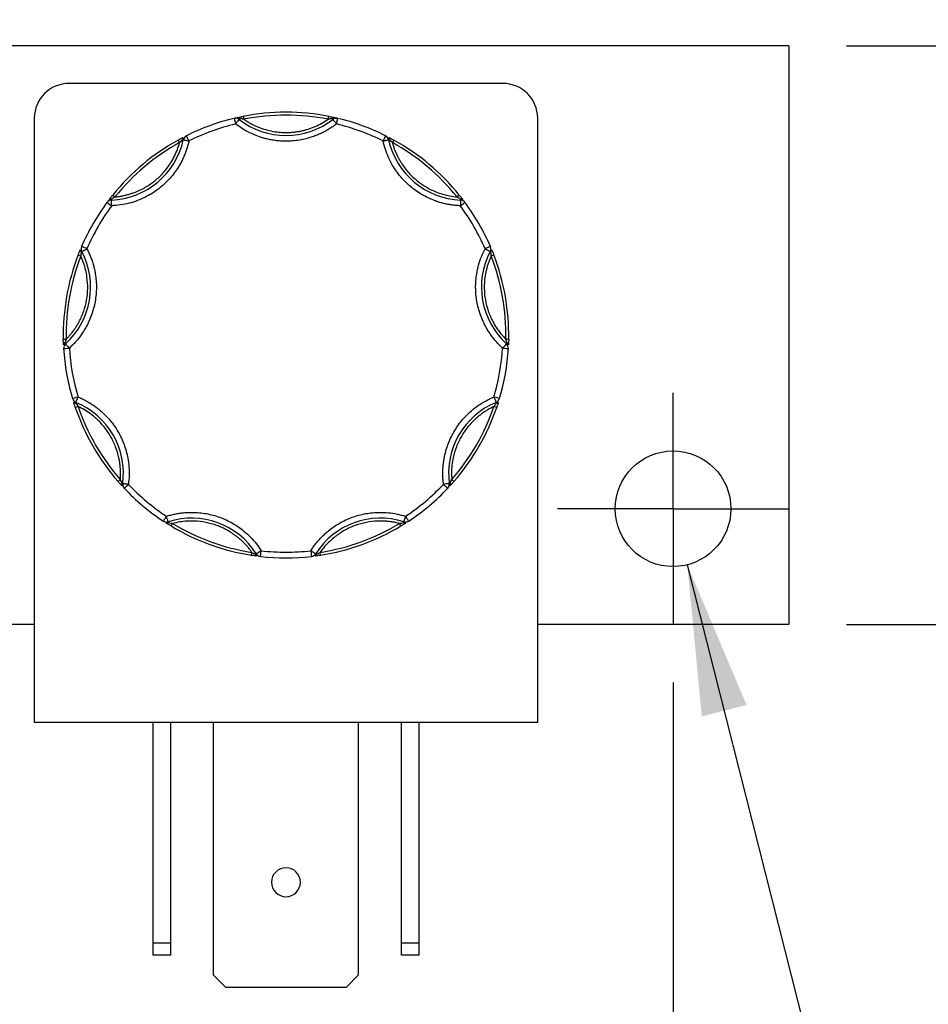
# Model space of a CAD drawing. Header units: inches. Extents: x 0.5 to 21.5, y 0.5 to 16.5.
# Tile 8 of 17: x 5.6 to 7.2, y 13.2 to 14.9. Entities that reach past the tile are written whole.
import ezdxf

# ---------------------------------------------------------------- set-up
doc = ezdxf.new("R2010")
doc.units = ezdxf.units.IN
doc.header["$LTSCALE"] = 2
doc.header["$MEASUREMENT"] = 0
doc.linetypes.add('CENTERX2', pattern=[0.8, 0.5, -0.1, 0.1, -0.1])
doc.layers.add('CENTER', color=40, linetype='CENTERX2')
doc.layers.add('DIMENSIONS', color=140, linetype='Continuous', lineweight=25)
doc.styles.add('SLDTEXTSTYLE0', font='TXT', dxfattribs={"width": 0.7})
doc.dimstyles.new('SLDDIMSTYLE0', dxfattribs={"dimtxt": 0.169922, "dimasz": 0.26, "dimexe": 0, "dimexo": 0.0625, "dimgap": 0.04248, "dimtad": 0, "dimtih": 1, "dimtoh": 1, "dimrnd": 1e-09, "dimzin": 12, "dimdsep": 46, "dimtxsty": 'SLDTEXTSTYLE0', "dimsah": 1, "dimcen": 0.09, "dimadec": 0, "dimazin": 3, "dimtfac": 1, "dimtofl": 0, "dimtmove": 0, "dimatfit": 3, "dimfxl": 0, "dimfrac": 2, "dimtolj": 1, "dimtzin": 12, "dimarcsym": 0})
doc.dimstyles.new('SLDDIMSTYLE6', dxfattribs={"dimtxt": 0.169922, "dimasz": 0.26, "dimexe": 0, "dimexo": 0.0625, "dimgap": 0.04248, "dimtad": 0, "dimtih": 1, "dimtoh": 1, "dimrnd": 1e-09, "dimzin": 4, "dimdsep": 46, "dimtxsty": 'SLDTEXTSTYLE0', "dimsah": 1, "dimcen": 0.09, "dimadec": 0, "dimazin": 1, "dimtfac": 1, "dimtmove": 0, "dimatfit": 0, "dimfxl": 0, "dimfrac": 2, "dimtolj": 1, "dimtzin": 12, "dimarcsym": 0})
doc.dimstyles.new('SLDDIMSTYLE9', dxfattribs={"dimtxt": 0.169922, "dimasz": 0.26, "dimexe": 0, "dimexo": 0.0625, "dimgap": 0.04248, "dimtad": 0, "dimtih": 1, "dimtoh": 1, "dimrnd": 1e-09, "dimzin": 0, "dimdsep": 46, "dimtxsty": 'SLDTEXTSTYLE0', "dimsah": 1, "dimcen": 0, "dimadec": 0, "dimazin": 0, "dimtfac": 1, "dimtofl": 0, "dimtmove": 0, "dimatfit": 3, "dimfxl": 0, "dimfrac": 2, "dimtolj": 1, "dimtzin": 12, "dimarcsym": 0})

# ---------------------------------------------------------------- blocks, each defined once
blk = doc.blocks.new('_D_13')
at = {"layer": 'DIMENSIONS'}
for p, q in [((3.5018, 13.7502), (3.5018, 12.1855)), ((6.7268, 13.7502), (6.7268, 12.1855)), ((3.5018, 12.4355), (4.742, 12.4355)), ((4.9723, 12.4355), (4.9152, 12.4355)), ((4.9152, 12.4355), (4.9152, 12.1654)), ((5.4772, 12.4355), (5.5343, 12.4355)), ((5.5343, 12.4355), (5.5343, 12.1654)), ((6.7268, 12.4355), (5.7075, 12.4355)), ((4.9152, 12.1654), (4.9723, 12.1654)), ((5.5343, 12.1654), (5.4772, 12.1654))]:
    blk.add_line(p, q, dxfattribs=at)
for points in [[(3.5018, 12.4355), (3.7618, 12.3955), (3.7618, 12.4755)], [(6.7268, 12.4355), (6.4668, 12.4755), (6.4668, 12.3955)]]:
    blk.add_solid(points, dxfattribs=at)
at = {"layer": 'DIMENSIONS', "char_height": 0.16667, "attachment_point": 1, "style": 'SLDTEXTSTYLE0'}
for s, insert in [('3.23', (4.9723, 12.6884)), ('81.9', (4.9723, 12.3803))]:
    blk.add_mtext(s, dxfattribs=dict(at, insert=insert))
blk = doc.blocks.new('_D_14')
at = {"layer": 'DIMENSIONS'}
for p, q in [((8.0826, 14.8502), (8.0826, 15.3502)), ((7.0268, 14.8502), (8.3326, 14.8502)), ((7.8301, 14.3874), (7.7731, 14.3874)), ((7.7731, 14.3874), (7.7731, 14.1174)), ((8.3351, 14.3874), (8.3921, 14.3874)), ((8.3921, 14.3874), (8.3921, 14.1174)), ((7.7731, 14.1174), (7.8301, 14.1174)), ((8.3921, 14.1174), (8.3351, 14.1174)), ((7.0268, 13.8502), (8.3326, 13.8502)), ((8.0826, 13.8502), (8.0826, 13.3502))]:
    blk.add_line(p, q, dxfattribs=at)
for points in [[(8.0826, 14.8502), (8.1226, 15.1102), (8.0426, 15.1102)], [(8.0826, 13.8502), (8.0426, 13.5902), (8.1226, 13.5902)]]:
    blk.add_solid(points, dxfattribs=at)
at = {"layer": 'DIMENSIONS', "char_height": 0.16667, "attachment_point": 1, "style": 'SLDTEXTSTYLE0'}
for s, insert in [('1.00', (7.8301, 14.6403)), ('25.4', (7.8301, 14.3322))]:
    blk.add_mtext(s, dxfattribs=dict(at, insert=insert))
blk = doc.blocks.new('_D_15')
at = {"layer": 'DIMENSIONS'}
for p, q in [((6.7514, 13.9532), (7.0885, 12.6214)), ((7.9657, 12.8681), (7.9086, 12.8681)), ((7.9086, 12.8681), (7.9086, 12.5981)), ((8.3293, 12.8681), (8.3863, 12.8681)), ((8.3863, 12.8681), (8.3863, 12.5981)), ((7.0885, 12.6214), (7.526, 12.6214)), ((7.9086, 12.5981), (7.9657, 12.5981)), ((8.3863, 12.5981), (8.3293, 12.5981))]:
    blk.add_line(p, q, dxfattribs=at)
blk.add_solid([(6.7514, 13.9532), (6.7764, 13.6914), (6.8539, 13.711)], dxfattribs=at)
at = {"layer": 'DIMENSIONS', "char_height": 0.16667, "attachment_point": 1, "style": 'SLDTEXTSTYLE0'}
for s, insert in [('%%c', (7.7667, 13.121)), ('0.20', (8.0233, 13.121)), ('5.1', (7.9657, 12.8129)), ('THRU X2', (7.651, 12.5048))]:
    blk.add_mtext(s, dxfattribs=dict(at, insert=insert))
blk = doc.blocks.new('SW_CENTERMARKSYMBOL_8')
at = {"layer": 'CENTER', "color": 0}
for p, q in [((0, 0.1), (0, 0.2)), ((0, 0), (0, 0.1)), ((-0.1, 0), (-0.2, 0)), ((0, 0), (-0.1, 0)), ((0, 0), (0, -0.1)), ((0, 0), (0.1, 0)), ((0.1, 0), (0.2, 0)), ((0, -0.1), (0, -0.2))]:
    blk.add_line(p, q, dxfattribs=at)

msp = doc.modelspace()

# ---------------------------------------------------------------- linework, layer by layer
for p, q in [((6.9268, 14.8502), (3.3018, 14.8502)), ((6.9268, 14.8502), (6.9268, 13.8502)), ((6.4328, 14.7849), (5.6828, 14.7849)), ((5.6228, 14.7249), (5.6228, 13.6809)), ((5.9839, 14.728), (5.9849, 14.7231)), ((6.1308, 14.7231), (6.1317, 14.728)), ((6.1388, 14.7228), (6.1379, 14.724)), ((6.4928, 13.6809), (6.4928, 14.7249)), ((5.8716, 14.6871), (5.874, 14.6827)), ((5.8803, 14.6877), (5.8789, 14.688)), ((6.2367, 14.688), (6.2353, 14.6877)), ((6.2441, 14.6871), (6.2416, 14.6827)), ((5.7562, 14.585), (5.7562, 14.5836)), ((5.7583, 14.5921), (5.7622, 14.589)), ((6.3573, 14.5921), (6.3534, 14.589)), ((6.3594, 14.5836), (6.3595, 14.585)), ((5.7049, 14.4947), (5.7036, 14.494)), ((6.412, 14.494), (6.4107, 14.4947)), ((5.6985, 14.4886), (5.7032, 14.4868)), ((6.4171, 14.4886), (6.4124, 14.4868)), ((5.6729, 14.343), (5.6779, 14.3431)), ((6.4427, 14.343), (6.4377, 14.3431)), ((5.6758, 14.3362), (5.6768, 14.3351)), ((6.4389, 14.3351), (6.4398, 14.3362)), ((5.6936, 14.2253), (5.6984, 14.2269)), ((5.6946, 14.234), (5.694, 14.2327)), ((6.422, 14.2253), (6.4173, 14.2269)), ((6.4216, 14.2327), (6.421, 14.234)), ((5.7675, 14.0972), (5.7713, 14.1005)), ((5.7742, 14.0939), (5.7756, 14.0937)), ((6.34, 14.0937), (6.3415, 14.0939)), ((6.3481, 14.0972), (6.3443, 14.1005)), ((5.8542, 14.0277), (5.8547, 14.0263)), ((5.8591, 14.0204), (5.8617, 14.0247)), ((6.2565, 14.0204), (6.2539, 14.0247)), ((6.261, 14.0263), (6.2614, 14.0277)), ((5.998, 13.9698), (5.9988, 13.9748)), ((6.0053, 13.9715), (6.0065, 13.9723)), ((6.1091, 13.9723), (6.1104, 13.9715)), ((6.1176, 13.9698), (6.1168, 13.9748)), ((5.6228, 13.8502), (5.5478, 13.8502)), ((6.9268, 13.8502), (6.4928, 13.8502)), ((6.4928, 13.6809), (5.6228, 13.6809)), ((5.8278, 13.6809), (5.8278, 13.3001)), ((5.8588, 13.3001), (5.8588, 13.6809)), ((5.9328, 13.2441), (5.9328, 13.6809)), ((6.1828, 13.6809), (6.1828, 13.2441)), ((6.2568, 13.6809), (6.2568, 13.3001)), ((6.2878, 13.3001), (6.2878, 13.6809)), ((5.8278, 13.3001), (5.8588, 13.3001)), ((5.8278, 13.3001), (5.8278, 13.2789)), ((5.8588, 13.2789), (5.8588, 13.3001)), ((6.2568, 13.3001), (6.2878, 13.3001)), ((6.2568, 13.3001), (6.2568, 13.2789)), ((6.2878, 13.2789), (6.2878, 13.3001)), ((5.8588, 13.2789), (5.8278, 13.2789)), ((6.2878, 13.2789), (6.2568, 13.2789)), ((5.954, 13.2229), (5.9328, 13.2441)), ((6.1828, 13.2441), (6.1616, 13.2229)), ((6.1616, 13.2229), (5.954, 13.2229))]:
    msp.add_line(p, q)
msp.add_circle((6.7268, 14.0502), 0.1)
for centre, radius, start, end in [((5.6828, 14.7249), 0.06, 90, 180), ((6.4328, 14.7249), 0.06, 0, 90), ((6.0578, 14.3502), 0.385, 78.9319, 101.0681), ((6.0578, 14.3502), 0.385, 103.4347, 116.5653), ((5.9707, 14.7149), 0.01, 90, 103.4347), ((5.9746, 14.7227), 0.00332, 22.0827, 93.1115), ((6.0578, 14.8277), 0.1325, 232.3082, 307.6918), ((6.141, 14.7227), 0.00332, 86.8885, 157.9173), ((6.1449, 14.7149), 0.01, 90, 127.6918), ((6.1449, 14.7149), 0.01, 76.5653, 90), ((6.0578, 14.3502), 0.385, 63.4347, 76.5653), ((5.7509, 14.7159), 0.1325, 272.3082, 347.6918), ((6.0578, 14.3502), 0.385, 118.9319, 141.0681), ((5.8821, 14.689), 0.00332, 126.8885, 197.9173), ((5.8901, 14.6856), 0.01, 116.5653, 167.6918), ((6.2255, 14.6856), 0.01, 12.3082, 63.4347), ((6.3647, 14.7159), 0.1325, 192.3082, 267.6918), ((6.2335, 14.689), 0.00332, 342.0827, 53.1115), ((6.0578, 14.3502), 0.385, 38.9319, 61.0681), ((6.0578, 14.3502), 0.385, 143.4347, 156.5653), ((5.7566, 14.5736), 0.01, 92.3082, 143.4347), ((5.7546, 14.5821), 0.00332, 62.0827, 133.1115), ((6.359, 14.5736), 0.01, 36.5653, 87.6918), ((6.361, 14.5821), 0.00332, 46.8885, 117.9173), ((6.0578, 14.3502), 0.385, 23.4347, 36.5653), ((5.5876, 14.4331), 0.1325, 312.3082, 27.6918), ((5.7054, 14.4968), 0.00332, 166.8885, 237.9173), ((5.7137, 14.4993), 0.01, 156.5653, 207.6918), ((6.5281, 14.4331), 0.1325, 152.3082, 227.6918), ((6.4019, 14.4993), 0.01, 332.3082, 23.4347), ((6.4102, 14.4968), 0.00332, 302.0827, 13.1115), ((6.0578, 14.3502), 0.385, 158.9319, 181.0681), ((6.0578, 14.3502), 0.385, 358.9319, 21.0681), ((5.6765, 14.3329), 0.00332, 102.0827, 173.1115), ((5.6835, 14.3277), 0.01, 132.3082, 183.4347), ((6.0578, 14.3502), 0.385, 183.4347, 196.5653), ((6.0578, 14.3502), 0.385, 343.4347, 356.5653), ((6.4321, 14.3277), 0.01, 356.5653, 47.6918), ((6.4391, 14.3329), 0.00332, 6.8885, 77.9173), ((5.6984, 14.2432), 0.01, 196.5653, 247.6918), ((6.4172, 14.2432), 0.01, 292.3082, 343.4347), ((5.6936, 14.2359), 0.00332, 206.8885, 277.9173), ((6.0578, 14.3502), 0.385, 198.9319, 221.0681), ((5.6443, 14.1114), 0.1325, 352.3082, 67.6918), ((6.4713, 14.1114), 0.1325, 112.3082, 187.6918), ((6.0578, 14.3502), 0.385, 318.9319, 341.0681), ((6.422, 14.2359), 0.00332, 262.0827, 333.1115), ((5.7768, 14.0918), 0.00332, 142.0827, 213.1115), ((5.7855, 14.0923), 0.01, 172.3082, 223.4347), ((6.0578, 14.3502), 0.385, 223.4347, 236.5653), ((6.0578, 14.3502), 0.385, 303.4347, 316.5653), ((6.3301, 14.0923), 0.01, 316.5653, 7.6918), ((6.3388, 14.0918), 0.00332, 326.8885, 37.9173), ((5.8512, 14.0372), 0.01, 236.5653, 270), ((5.8522, 14.0285), 0.00332, 246.8885, 317.9173), ((5.8512, 14.0372), 0.01, 270, 287.6918), ((5.8945, 13.9015), 0.1325, 32.3082, 107.6918), ((6.0578, 14.3502), 0.385, 238.9319, 261.0681), ((6.2211, 13.9015), 0.1325, 72.3082, 147.6918), ((6.0578, 14.3502), 0.385, 278.9319, 301.0681), ((6.2634, 14.0285), 0.00332, 222.0827, 293.1115), ((6.2644, 14.0372), 0.01, 252.3082, 270), ((6.2644, 14.0372), 0.01, 270, 303.4347), ((6.0086, 13.9716), 0.00332, 182.0827, 253.1115), ((6.0149, 13.9776), 0.01, 212.3082, 263.4347), ((6.0578, 14.3502), 0.385, 263.4347, 276.5653), ((6.1007, 13.9776), 0.01, 276.5653, 327.6918), ((6.107, 13.9716), 0.00332, 286.8885, 357.9173), ((6.0578, 13.4049), 0.025, 0, 180), ((6.0578, 13.4049), 0.025, 180, 0)]:
    msp.add_arc(centre, radius, start, end)
for points in [[(6.1308, 14.7231), (6.0826, 14.7325), (6.033, 14.7325), (5.9849, 14.7231)], [(5.9707, 14.7149), (5.9428, 14.7082), (5.9158, 14.6984), (5.8901, 14.6856)], [(5.9768, 14.7228), (5.9751, 14.7242), (5.9729, 14.7249), (5.9707, 14.7249)], [(5.9707, 14.7149), (5.9741, 14.7193), (5.9768, 14.7228), (5.9768, 14.7228)], [(5.9849, 14.7231), (5.9822, 14.7234), (5.9796, 14.7237), (5.9777, 14.724)], [(6.1379, 14.724), (6.136, 14.7237), (6.1334, 14.7234), (6.1308, 14.7231)], [(6.2255, 14.6856), (6.1999, 14.6984), (6.1728, 14.7082), (6.1449, 14.7149)], [(5.874, 14.6827), (5.831, 14.659), (5.7931, 14.6271), (5.7622, 14.589)], [(5.8789, 14.688), (5.8776, 14.6866), (5.8758, 14.6847), (5.874, 14.6827)], [(5.8901, 14.6856), (5.8876, 14.6905), (5.8856, 14.6945), (5.8856, 14.6945)], [(6.23, 14.6945), (6.23, 14.6945), (6.228, 14.6905), (6.2255, 14.6856)], [(6.2416, 14.6827), (6.2399, 14.6847), (6.2381, 14.6866), (6.2367, 14.688)], [(6.3534, 14.589), (6.3226, 14.6271), (6.2846, 14.659), (6.2416, 14.6827)], [(5.7486, 14.5795), (5.7486, 14.5795), (5.7522, 14.5769), (5.7566, 14.5736)], [(5.7622, 14.589), (5.76, 14.5875), (5.7578, 14.5861), (5.7562, 14.585)], [(6.3595, 14.585), (6.3578, 14.5861), (6.3556, 14.5875), (6.3534, 14.589)], [(6.359, 14.5736), (6.3634, 14.5769), (6.367, 14.5795), (6.367, 14.5795)], [(5.7566, 14.5736), (5.7395, 14.5505), (5.7251, 14.5256), (5.7137, 14.4993)], [(6.4019, 14.4993), (6.3905, 14.5256), (6.3761, 14.5505), (6.359, 14.5736)], [(5.7036, 14.494), (5.7035, 14.492), (5.7033, 14.4894), (5.7032, 14.4868)], [(6.4124, 14.4868), (6.4123, 14.4894), (6.4121, 14.492), (6.412, 14.494)], [(5.7032, 14.4868), (5.6856, 14.441), (5.677, 14.3922), (5.6779, 14.3431)], [(6.4377, 14.3431), (6.4387, 14.3922), (6.4301, 14.441), (6.4124, 14.4868)], [(5.6779, 14.3431), (5.6771, 14.3406), (5.6763, 14.3381), (5.6758, 14.3362)], [(6.4398, 14.3362), (6.4393, 14.3381), (6.4385, 14.3406), (6.4377, 14.3431)], [(5.6735, 14.3271), (5.6735, 14.3271), (5.678, 14.3274), (5.6835, 14.3277)], [(5.6835, 14.3277), (5.6852, 14.2991), (5.6902, 14.2707), (5.6984, 14.2432)], [(6.4172, 14.2432), (6.4254, 14.2707), (6.4304, 14.2991), (6.4321, 14.3277)], [(6.4321, 14.3277), (6.4376, 14.3274), (6.4421, 14.3271), (6.4421, 14.3271)], [(5.6984, 14.2432), (5.6931, 14.2417), (5.6888, 14.2404), (5.6888, 14.2404)], [(6.4268, 14.2404), (6.4268, 14.2404), (6.4225, 14.2417), (6.4172, 14.2432)], [(5.694, 14.2327), (5.6952, 14.2311), (5.6968, 14.229), (5.6984, 14.2269)], [(5.6984, 14.2269), (5.7143, 14.1804), (5.7391, 14.1375), (5.7713, 14.1005)], [(6.3443, 14.1005), (6.3766, 14.1375), (6.4013, 14.1804), (6.4173, 14.2269)], [(6.4173, 14.2269), (6.4189, 14.229), (6.4204, 14.2311), (6.4216, 14.2327)], [(5.7713, 14.1005), (5.7723, 14.0981), (5.7734, 14.0957), (5.7742, 14.0939)], [(5.7782, 14.0855), (5.7782, 14.0855), (5.7815, 14.0885), (5.7855, 14.0923)], [(5.7855, 14.0923), (5.8052, 14.0715), (5.8273, 14.053), (5.8512, 14.0372)], [(6.2644, 14.0372), (6.2884, 14.053), (6.3104, 14.0715), (6.3301, 14.0923)], [(6.3301, 14.0923), (6.3341, 14.0885), (6.3374, 14.0855), (6.3374, 14.0855)], [(6.3415, 14.0939), (6.3423, 14.0957), (6.3433, 14.0981), (6.3443, 14.1005)], [(6.2644, 14.0372), (6.2628, 14.032), (6.2614, 14.0277), (6.2614, 14.0277)], [(5.8547, 14.0263), (5.8537, 14.0264), (5.8525, 14.0265), (5.8512, 14.0268)], [(5.8547, 14.0263), (5.8566, 14.0258), (5.8591, 14.0252), (5.8617, 14.0247)], [(5.8617, 14.0247), (5.9038, 13.9993), (5.9503, 13.9824), (5.9988, 13.9748)], [(6.1168, 13.9748), (6.1653, 13.9824), (6.2119, 13.9993), (6.2539, 14.0247)], [(6.2539, 14.0247), (6.2565, 14.0252), (6.259, 14.0258), (6.261, 14.0263)], [(6.2644, 14.0268), (6.2631, 14.0265), (6.262, 14.0264), (6.261, 14.0263)], [(5.9988, 13.9748), (6.0012, 13.9735), (6.0035, 13.9724), (6.0053, 13.9715)], [(6.0138, 13.9677), (6.0138, 13.9677), (6.0143, 13.9721), (6.0149, 13.9776)], [(6.0149, 13.9776), (6.0292, 13.976), (6.0435, 13.9752), (6.0578, 13.9752)], [(6.0578, 13.9752), (6.0721, 13.9752), (6.0864, 13.976), (6.1007, 13.9776)], [(6.1007, 13.9776), (6.1013, 13.9721), (6.1018, 13.9677), (6.1018, 13.9677)], [(6.1104, 13.9715), (6.1121, 13.9724), (6.1145, 13.9735), (6.1168, 13.9748)]]:
    msp.add_open_spline(points, degree=3)
for points, knots in [([(5.9684, 14.7246), (5.9689, 14.7248), (5.9698, 14.725), (5.9712, 14.7253), (5.9727, 14.7256), (5.9739, 14.7259), (5.9744, 14.726)], [0, 0, 0, 0, 0.2912416, 0.5002174, 0.7620959, 1, 1, 1, 1]), ([(5.9684, 14.7246), (5.9684, 14.7246), (5.9686, 14.7236), (5.9695, 14.72), (5.9701, 14.7175), (5.9707, 14.7149)], [0, 0, 0, 0, 0.5, 0.5, 1, 1, 1, 1]), ([(6.0578, 14.6852), (6.0552, 14.6852), (6.05, 14.6853), (6.0422, 14.6859), (6.0345, 14.687), (6.0268, 14.6885), (6.0192, 14.6904), (6.0105, 14.6931), (6.0008, 14.6969), (5.9903, 14.702), (5.9801, 14.7079), (5.9738, 14.7126), (5.9707, 14.7149)], [0, 0, 0, 0, 0.083729, 0.166966, 0.249962, 0.332971, 0.416246, 0.500037, 0.625413, 0.749962, 0.87454, 1, 1, 1, 1]), ([(5.9744, 14.726), (5.9749, 14.7261), (5.976, 14.7264), (5.9778, 14.7267), (5.9797, 14.7272), (5.9817, 14.7276), (5.9832, 14.7279), (5.9839, 14.728)], [0, 0, 0, 0, 0.188808, 0.379511, 0.575987, 0.781785, 1, 1, 1, 1]), ([(5.9849, 14.7231), (5.9867, 14.7219), (5.9902, 14.7195), (5.9958, 14.7162), (6.0015, 14.7132), (6.0074, 14.7105), (6.0134, 14.7081), (6.0216, 14.7053), (6.0321, 14.7026), (6.0449, 14.7005), (6.0535, 14.7003), (6.0578, 14.7002)], [0, 0, 0, 0, 0.083669, 0.16692, 0.249971, 0.333036, 0.416334, 0.500079, 0.666948, 0.833009, 1, 1, 1, 1]), ([(6.0578, 14.7002), (6.06, 14.7002), (6.0643, 14.7003), (6.0708, 14.7008), (6.0772, 14.7016), (6.0835, 14.7027), (6.0898, 14.7042), (6.0981, 14.7066), (6.1083, 14.7103), (6.1199, 14.716), (6.1271, 14.7207), (6.1308, 14.7231)], [0, 0, 0, 0, 0.083669, 0.16692, 0.249971, 0.333036, 0.416334, 0.500079, 0.666948, 0.833009, 1, 1, 1, 1]), ([(6.1449, 14.7149), (6.1428, 14.7133), (6.1387, 14.7102), (6.1321, 14.706), (6.1253, 14.7021), (6.1184, 14.6986), (6.1112, 14.6955), (6.1026, 14.6923), (6.0926, 14.6893), (6.0812, 14.6869), (6.0695, 14.6854), (6.0617, 14.6853), (6.0578, 14.6852)], [0, 0, 0, 0, 0.0837287, 0.1669656, 0.249962, 0.332971, 0.4162458, 0.5000372, 0.6254126, 0.749962, 0.8745399, 1, 1, 1, 1]), ([(6.1317, 14.728), (6.1326, 14.7278), (6.1344, 14.7275), (6.1369, 14.7269), (6.1392, 14.7265), (6.1405, 14.7262), (6.1412, 14.726)], [0, 0, 0, 0, 0.270747, 0.52324, 0.763872, 1, 1, 1, 1]), ([(6.1379, 14.724), (6.1395, 14.7244), (6.1416, 14.7251), (6.1438, 14.7249), (6.1444, 14.7248)], [0, 0, 0, 0, 0.713331, 1, 1, 1, 1]), ([(6.1388, 14.7228), (6.1388, 14.7228), (6.1389, 14.7227), (6.1392, 14.7223), (6.1397, 14.7216), (6.1405, 14.7206), (6.1415, 14.7193), (6.1426, 14.718), (6.1437, 14.7165), (6.1445, 14.7155), (6.1449, 14.7149)], [0, 0, 0, 0, 0.114557, 0.231129, 0.358009, 0.500013, 0.619613, 0.760007, 0.859275, 1, 1, 1, 1]), ([(6.1412, 14.726), (6.1418, 14.7259), (6.1429, 14.7256), (6.1444, 14.7253), (6.1458, 14.725), (6.1467, 14.7247), (6.1473, 14.7246)], [0, 0, 0, 0, 0.2361294, 0.4989929, 0.7125421, 1, 1, 1, 1]), ([(6.1449, 14.7149), (6.1456, 14.7175), (6.1461, 14.72), (6.147, 14.7236), (6.1473, 14.7246), (6.1473, 14.7246)], [0, 0, 0, 0, 0.5, 0.5, 1, 1, 1, 1]), ([(5.8901, 14.6856), (5.8895, 14.6831), (5.8884, 14.6782), (5.8861, 14.6709), (5.8836, 14.6638), (5.8806, 14.6568), (5.8773, 14.65), (5.8709, 14.6385), (5.8601, 14.6233), (5.8429, 14.6063), (5.8232, 14.5923), (5.804, 14.5832), (5.7867, 14.5777), (5.7718, 14.5746), (5.7617, 14.5739), (5.7566, 14.5736)], [0, 0, 0, 0, 0.0407122, 0.0811988, 0.1215751, 0.1619575, 0.2024623, 0.2432047, 0.371568, 0.5000423, 0.6284057, 0.75688, 0.838051, 0.9187806, 1, 1, 1, 1]), ([(5.7622, 14.589), (5.7643, 14.5892), (5.7685, 14.5896), (5.7747, 14.5906), (5.7809, 14.592), (5.787, 14.5936), (5.793, 14.5956), (5.8032, 14.5994), (5.817, 14.6063), (5.8332, 14.6179), (5.8474, 14.6318), (5.8578, 14.6459), (5.8652, 14.659), (5.8703, 14.6706), (5.8728, 14.6787), (5.874, 14.6827)], [0, 0, 0, 0, 0.040848, 0.081503, 0.122064, 0.162633, 0.203311, 0.244196, 0.372048, 0.500037, 0.627888, 0.755877, 0.837356, 0.918461, 1, 1, 1, 1]), ([(5.8716, 14.6871), (5.8724, 14.6876), (5.874, 14.6884), (5.8762, 14.6896), (5.8783, 14.6908), (5.8795, 14.6914), (5.8801, 14.6917)], [0, 0, 0, 0, 0.270747, 0.52324, 0.763872, 1, 1, 1, 1]), ([(5.8803, 14.6877), (5.8804, 14.6877), (5.8804, 14.6877), (5.881, 14.6876), (5.8819, 14.6874), (5.8834, 14.687), (5.8861, 14.6864), (5.8886, 14.6859), (5.8901, 14.6856)], [0, 0, 0, 0, 0.12016, 0.243519, 0.370465, 0.50133, 0.711006, 1, 1, 1, 1]), ([(6.2255, 14.6856), (6.2262, 14.6857), (6.2274, 14.686), (6.2291, 14.6863), (6.2304, 14.6866), (6.2315, 14.6869), (6.2331, 14.6872), (6.2349, 14.6876), (6.2352, 14.6877), (6.2353, 14.6877)], [0, 0, 0, 0, 0.1260255, 0.23919, 0.3394345, 0.4267866, 0.5013303, 0.7576828, 1, 1, 1, 1]), ([(6.359, 14.5736), (6.3565, 14.5737), (6.3514, 14.574), (6.3439, 14.5749), (6.3364, 14.5762), (6.329, 14.5779), (6.3217, 14.58), (6.3093, 14.5843), (6.2925, 14.5923), (6.2727, 14.6063), (6.2556, 14.6233), (6.2433, 14.6406), (6.2349, 14.6567), (6.2292, 14.6708), (6.2267, 14.6806), (6.2255, 14.6856)], [0, 0, 0, 0, 0.040712, 0.081199, 0.121575, 0.161957, 0.202462, 0.243205, 0.371568, 0.500042, 0.628406, 0.75688, 0.838051, 0.918781, 1, 1, 1, 1]), ([(6.2355, 14.6917), (6.236, 14.6914), (6.237, 14.6909), (6.2386, 14.6901), (6.2403, 14.6892), (6.2421, 14.6882), (6.2434, 14.6875), (6.2441, 14.6871)], [0, 0, 0, 0, 0.188808, 0.379511, 0.575987, 0.781785, 1, 1, 1, 1]), ([(6.2416, 14.6827), (6.2422, 14.6807), (6.2434, 14.6766), (6.2455, 14.6707), (6.2479, 14.6648), (6.2505, 14.6591), (6.2535, 14.6535), (6.259, 14.6442), (6.2682, 14.6318), (6.2825, 14.6179), (6.2987, 14.6063), (6.3144, 14.5984), (6.3286, 14.5935), (6.3409, 14.5904), (6.3492, 14.5894), (6.3534, 14.589)], [0, 0, 0, 0, 0.040848, 0.081503, 0.122064, 0.162633, 0.203311, 0.244196, 0.372048, 0.500037, 0.627888, 0.755877, 0.837356, 0.918461, 1, 1, 1, 1]), ([(5.7523, 14.5845), (5.7527, 14.5849), (5.7533, 14.5858), (5.7544, 14.5872), (5.7556, 14.5887), (5.7569, 14.5904), (5.7579, 14.5915), (5.7583, 14.5921)], [0, 0, 0, 0, 0.188808, 0.379511, 0.575987, 0.781785, 1, 1, 1, 1]), ([(5.7566, 14.5736), (5.7566, 14.5742), (5.7565, 14.5753), (5.7565, 14.5769), (5.7564, 14.5781), (5.7564, 14.5792), (5.7564, 14.58), (5.7563, 14.5814), (5.7563, 14.5827), (5.7562, 14.5834), (5.7562, 14.5835), (5.7562, 14.5835), (5.7562, 14.5836)], [0, 0, 0, 0, 0.114918, 0.21727, 0.307043, 0.384227, 0.448816, 0.500807, 0.759662, 0.883263, 0.942597, 1, 1, 1, 1]), ([(6.3573, 14.5921), (6.3579, 14.5914), (6.359, 14.59), (6.3606, 14.5879), (6.3621, 14.5861), (6.3629, 14.585), (6.3633, 14.5845)], [0, 0, 0, 0, 0.270747, 0.52324, 0.763872, 1, 1, 1, 1]), ([(6.3594, 14.5836), (6.3594, 14.5835), (6.3594, 14.5835), (6.3594, 14.5834), (6.3594, 14.5827), (6.3593, 14.581), (6.3592, 14.5778), (6.3591, 14.5752), (6.359, 14.5736)], [0, 0, 0, 0, 0.0575914, 0.1171214, 0.2411285, 0.500835, 0.6945345, 1, 1, 1, 1]), ([(5.7137, 14.4993), (5.7149, 14.497), (5.7172, 14.4925), (5.7201, 14.4855), (5.7228, 14.4784), (5.725, 14.4712), (5.7268, 14.4638), (5.7293, 14.4509), (5.7308, 14.4323), (5.7286, 14.4082), (5.7224, 14.3848), (5.7136, 14.3656), (5.7038, 14.3502), (5.6944, 14.3383), (5.6871, 14.3312), (5.6835, 14.3277)], [0, 0, 0, 0, 0.040712, 0.081199, 0.121575, 0.161957, 0.202462, 0.243205, 0.371568, 0.500042, 0.628406, 0.75688, 0.838051, 0.918781, 1, 1, 1, 1]), ([(5.6985, 14.4886), (5.6989, 14.4894), (5.6995, 14.4911), (5.7005, 14.4935), (5.7014, 14.4957), (5.7019, 14.4969), (5.7021, 14.4975)], [0, 0, 0, 0, 0.270747, 0.52324, 0.763872, 1, 1, 1, 1]), ([(5.7137, 14.4993), (5.7113, 14.5004), (5.709, 14.5014), (5.7055, 14.5029), (5.7046, 14.5033), (5.7046, 14.5033)], [0, 0, 0, 0, 0.5, 0.5, 1, 1, 1, 1]), ([(5.7049, 14.4947), (5.7049, 14.4947), (5.705, 14.4947), (5.7055, 14.495), (5.7063, 14.4954), (5.7077, 14.4961), (5.7101, 14.4974), (5.7124, 14.4986), (5.7137, 14.4993)], [0, 0, 0, 0, 0.11982, 0.242008, 0.368625, 0.501337, 0.709372, 1, 1, 1, 1]), ([(6.4321, 14.3277), (6.4303, 14.3294), (6.4266, 14.3329), (6.4214, 14.3385), (6.4165, 14.3443), (6.412, 14.3503), (6.4077, 14.3566), (6.401, 14.3679), (6.3932, 14.3848), (6.3871, 14.4082), (6.3849, 14.4323), (6.3866, 14.4534), (6.3905, 14.4712), (6.3952, 14.4856), (6.3997, 14.4947), (6.4019, 14.4993)], [0, 0, 0, 0, 0.0407122, 0.0811988, 0.1215751, 0.1619575, 0.2024623, 0.2432047, 0.371568, 0.5000423, 0.6284057, 0.75688, 0.838051, 0.9187806, 1, 1, 1, 1]), ([(6.4111, 14.5033), (6.4111, 14.5033), (6.4101, 14.5029), (6.4066, 14.5014), (6.4043, 14.5004), (6.4019, 14.4993)], [0, 0, 0, 0, 0.5, 0.5, 1, 1, 1, 1]), ([(6.4019, 14.4993), (6.4025, 14.499), (6.4036, 14.4984), (6.4051, 14.4976), (6.4064, 14.497), (6.4074, 14.4964), (6.4088, 14.4957), (6.4104, 14.4949), (6.4106, 14.4947), (6.4107, 14.4947)], [0, 0, 0, 0, 0.127074, 0.240811, 0.340983, 0.427706, 0.501333, 0.759176, 1, 1, 1, 1]), ([(6.4135, 14.4975), (6.4137, 14.4971), (6.4141, 14.4961), (6.4148, 14.4944), (6.4155, 14.4926), (6.4163, 14.4906), (6.4168, 14.4893), (6.4171, 14.4886)], [0, 0, 0, 0, 0.188808, 0.379511, 0.575987, 0.781785, 1, 1, 1, 1]), ([(5.6779, 14.3431), (5.6793, 14.3446), (5.6823, 14.3476), (5.6864, 14.3524), (5.6903, 14.3574), (5.6939, 14.3626), (5.6972, 14.3679), (5.7025, 14.3774), (5.7087, 14.3915), (5.7136, 14.4108), (5.7156, 14.4307), (5.7145, 14.4482), (5.7117, 14.463), (5.7082, 14.4751), (5.7049, 14.4829), (5.7032, 14.4868)], [0, 0, 0, 0, 0.040848, 0.081503, 0.122064, 0.162633, 0.203311, 0.244196, 0.372048, 0.500037, 0.627888, 0.755877, 0.837356, 0.918461, 1, 1, 1, 1]), ([(6.4124, 14.4868), (6.4115, 14.4848), (6.4098, 14.481), (6.4076, 14.4751), (6.4057, 14.4691), (6.4041, 14.463), (6.4027, 14.4568), (6.401, 14.4461), (6.4, 14.4307), (6.402, 14.4109), (6.4069, 14.3915), (6.4139, 14.3755), (6.4216, 14.3625), (6.4291, 14.3523), (6.4349, 14.3462), (6.4377, 14.3431)], [0, 0, 0, 0, 0.040848, 0.081503, 0.122064, 0.162633, 0.203311, 0.244196, 0.372048, 0.500037, 0.627888, 0.755877, 0.837356, 0.918461, 1, 1, 1, 1]), ([(5.6732, 14.3333), (5.6732, 14.3338), (5.6731, 14.3349), (5.673, 14.3367), (5.673, 14.3387), (5.6729, 14.3408), (5.6729, 14.3422), (5.6729, 14.343)], [0, 0, 0, 0, 0.188808, 0.379511, 0.575987, 0.781785, 1, 1, 1, 1]), ([(6.4427, 14.343), (6.4427, 14.3421), (6.4427, 14.3403), (6.4426, 14.3377), (6.4425, 14.3353), (6.4425, 14.334), (6.4424, 14.3333)], [0, 0, 0, 0, 0.270747, 0.52324, 0.763872, 1, 1, 1, 1]), ([(5.6835, 14.3277), (5.6831, 14.3281), (5.6825, 14.3288), (5.6817, 14.3297), (5.6807, 14.3307), (5.6797, 14.3318), (5.6783, 14.3334), (5.677, 14.3348), (5.6768, 14.335), (5.6768, 14.3351)], [0, 0, 0, 0, 0.098586, 0.178829, 0.240739, 0.380655, 0.50131, 0.765962, 1, 1, 1, 1]), ([(6.4389, 14.3351), (6.4388, 14.3351), (6.4388, 14.335), (6.4384, 14.3346), (6.4378, 14.334), (6.437, 14.333), (6.4359, 14.3318), (6.4348, 14.3306), (6.4335, 14.3292), (6.4326, 14.3282), (6.4321, 14.3277)], [0, 0, 0, 0, 0.1164407, 0.2344912, 0.3609042, 0.5000152, 0.6203524, 0.7600082, 0.859428, 1, 1, 1, 1]), ([(5.6946, 14.234), (5.6946, 14.234), (5.6946, 14.2341), (5.6949, 14.2348), (5.6957, 14.2366), (5.6968, 14.2393), (5.6977, 14.2417), (5.6981, 14.2427), (5.6984, 14.2432)], [0, 0, 0, 0, 0.114329, 0.240841, 0.50037, 0.795124, 0.879745, 1, 1, 1, 1]), ([(5.6984, 14.2432), (5.7007, 14.2422), (5.7054, 14.2403), (5.7121, 14.2368), (5.7187, 14.233), (5.7251, 14.2289), (5.7312, 14.2244), (5.7414, 14.2162), (5.7545, 14.2029), (5.7683, 14.183), (5.7786, 14.1611), (5.7842, 14.1407), (5.7866, 14.1227), (5.7871, 14.1075), (5.786, 14.0974), (5.7855, 14.0923)], [0, 0, 0, 0, 0.040712, 0.081199, 0.121575, 0.161957, 0.202462, 0.243205, 0.371568, 0.500042, 0.628406, 0.75688, 0.838051, 0.918781, 1, 1, 1, 1]), ([(6.3301, 14.0923), (6.3298, 14.0949), (6.3292, 14.0999), (6.3288, 14.1075), (6.3288, 14.1151), (6.3292, 14.1226), (6.33, 14.1302), (6.3321, 14.1431), (6.337, 14.1611), (6.3474, 14.183), (6.3611, 14.2029), (6.376, 14.218), (6.3904, 14.229), (6.4034, 14.2371), (6.4126, 14.2412), (6.4172, 14.2432)], [0, 0, 0, 0, 0.040712, 0.081199, 0.121575, 0.161957, 0.202462, 0.243205, 0.371568, 0.500042, 0.628406, 0.75688, 0.838051, 0.918781, 1, 1, 1, 1]), ([(6.4172, 14.2432), (6.4175, 14.2427), (6.4178, 14.2418), (6.4188, 14.2394), (6.42, 14.2366), (6.4207, 14.2348), (6.421, 14.2341), (6.421, 14.234), (6.421, 14.234)], [0, 0, 0, 0, 0.111803, 0.190688, 0.499452, 0.759073, 0.885608, 1, 1, 1, 1]), ([(5.6936, 14.2253), (5.6933, 14.2261), (5.6928, 14.2278), (5.692, 14.2303), (5.6912, 14.2325), (5.6908, 14.2338), (5.6906, 14.2344)], [0, 0, 0, 0, 0.270747, 0.52324, 0.763872, 1, 1, 1, 1]), ([(5.7713, 14.1005), (5.7715, 14.1026), (5.7718, 14.1068), (5.7718, 14.1132), (5.7716, 14.1195), (5.771, 14.1257), (5.7702, 14.132), (5.7681, 14.1426), (5.7638, 14.1574), (5.7551, 14.1754), (5.7439, 14.1919), (5.7318, 14.2046), (5.7202, 14.2141), (5.7097, 14.2212), (5.7021, 14.225), (5.6984, 14.2269)], [0, 0, 0, 0, 0.040848, 0.081503, 0.122064, 0.162633, 0.203311, 0.244196, 0.372048, 0.500037, 0.627888, 0.755877, 0.837356, 0.918461, 1, 1, 1, 1]), ([(6.4173, 14.2269), (6.4154, 14.2259), (6.4116, 14.2241), (6.4061, 14.221), (6.4007, 14.2176), (6.3956, 14.214), (6.3906, 14.2101), (6.3824, 14.2031), (6.3717, 14.1919), (6.3605, 14.1754), (6.3519, 14.1574), (6.3469, 14.1406), (6.3444, 14.1258), (6.3436, 14.1131), (6.3441, 14.1047), (6.3443, 14.1005)], [0, 0, 0, 0, 0.040848, 0.081503, 0.122064, 0.162633, 0.203311, 0.244196, 0.372048, 0.500037, 0.627888, 0.755877, 0.837356, 0.918461, 1, 1, 1, 1]), ([(6.425, 14.2344), (6.4249, 14.2339), (6.4245, 14.2329), (6.424, 14.2312), (6.4234, 14.2293), (6.4227, 14.2273), (6.4222, 14.226), (6.422, 14.2253)], [0, 0, 0, 0, 0.1888076, 0.3795113, 0.575987, 0.7817848, 1, 1, 1, 1]), ([(5.774, 14.09), (5.7736, 14.0904), (5.7729, 14.0912), (5.7717, 14.0925), (5.7704, 14.094), (5.769, 14.0956), (5.768, 14.0967), (5.7675, 14.0972)], [0, 0, 0, 0, 0.188808, 0.379511, 0.575987, 0.781785, 1, 1, 1, 1]), ([(5.7855, 14.0923), (5.7849, 14.0924), (5.7836, 14.0926), (5.7819, 14.0928), (5.7805, 14.093), (5.7794, 14.0932), (5.7778, 14.0934), (5.776, 14.0936), (5.7757, 14.0937), (5.7756, 14.0937)], [0, 0, 0, 0, 0.1258897, 0.2389811, 0.339244, 0.426684, 0.50133, 0.7575047, 1, 1, 1, 1]), ([(6.34, 14.0937), (6.34, 14.0937), (6.3399, 14.0937), (6.3394, 14.0936), (6.3385, 14.0935), (6.3369, 14.0933), (6.3342, 14.0929), (6.3316, 14.0925), (6.3301, 14.0923)], [0, 0, 0, 0, 0.12018, 0.243699, 0.370706, 0.501329, 0.711213, 1, 1, 1, 1]), ([(6.3481, 14.0972), (6.3475, 14.0965), (6.3463, 14.0952), (6.3446, 14.0933), (6.343, 14.0915), (6.3421, 14.0905), (6.3416, 14.09)], [0, 0, 0, 0, 0.270747, 0.52324, 0.763872, 1, 1, 1, 1]), ([(5.8512, 14.0372), (5.8497, 14.035), (5.8483, 14.0329), (5.8463, 14.0298), (5.8457, 14.0289), (5.8457, 14.0289)], [0, 0, 0, 0, 0.5, 0.5, 1, 1, 1, 1]), ([(5.8512, 14.0372), (5.8536, 14.038), (5.8585, 14.0394), (5.8659, 14.0411), (5.8733, 14.0425), (5.8809, 14.0434), (5.8884, 14.0439), (5.9015, 14.0441), (5.9201, 14.0424), (5.9435, 14.036), (5.9654, 14.0259), (5.9829, 14.0138), (5.9963, 14.0016), (6.0064, 13.9902), (6.0121, 13.9818), (6.0149, 13.9776)], [0, 0, 0, 0, 0.040712, 0.081199, 0.121575, 0.161957, 0.202462, 0.243205, 0.371568, 0.500042, 0.628406, 0.75688, 0.838051, 0.918781, 1, 1, 1, 1]), ([(5.8542, 14.0277), (5.8542, 14.0277), (5.8542, 14.0278), (5.854, 14.0283), (5.8538, 14.0292), (5.8533, 14.0306), (5.8525, 14.0332), (5.8517, 14.0357), (5.8512, 14.0372)], [0, 0, 0, 0, 0.11095, 0.240698, 0.354877, 0.501414, 0.697173, 1, 1, 1, 1]), ([(6.1007, 13.9776), (6.1021, 13.9797), (6.1049, 13.984), (6.1094, 13.9901), (6.1143, 13.9959), (6.1195, 14.0014), (6.1249, 14.0067), (6.1348, 14.0153), (6.1502, 14.0259), (6.1722, 14.036), (6.1955, 14.0424), (6.2166, 14.0443), (6.2347, 14.0436), (6.2498, 14.0414), (6.2596, 14.0386), (6.2644, 14.0372)], [0, 0, 0, 0, 0.040712, 0.081199, 0.121575, 0.161957, 0.202462, 0.243205, 0.371568, 0.500042, 0.628406, 0.75688, 0.838051, 0.918781, 1, 1, 1, 1]), ([(6.2699, 14.0289), (6.2699, 14.0289), (6.2694, 14.0298), (6.2673, 14.0329), (6.2659, 14.035), (6.2644, 14.0372)], [0, 0, 0, 0, 0.5, 0.5, 1, 1, 1, 1]), ([(5.8591, 14.0204), (5.8583, 14.0209), (5.8568, 14.0218), (5.8546, 14.0232), (5.8526, 14.0244), (5.8515, 14.0251), (5.8509, 14.0255)], [0, 0, 0, 0, 0.270747, 0.52324, 0.763872, 1, 1, 1, 1]), ([(5.9988, 13.9748), (5.9976, 13.9765), (5.9951, 13.9799), (5.9911, 13.9848), (5.9869, 13.9895), (5.9824, 13.9939), (5.9777, 13.9981), (5.9693, 14.005), (5.9564, 14.0135), (5.9383, 14.0217), (5.9191, 14.0271), (5.9017, 14.0291), (5.8866, 14.0289), (5.874, 14.0276), (5.8658, 14.0256), (5.8617, 14.0247)], [0, 0, 0, 0, 0.040848, 0.081503, 0.122064, 0.162633, 0.203311, 0.244196, 0.372048, 0.500037, 0.627888, 0.755877, 0.837356, 0.918461, 1, 1, 1, 1]), ([(6.2539, 14.0247), (6.2519, 14.0252), (6.2478, 14.0262), (6.2416, 14.0274), (6.2353, 14.0282), (6.229, 14.0288), (6.2227, 14.029), (6.2119, 14.0289), (6.1965, 14.0271), (6.1774, 14.0217), (6.1592, 14.0135), (6.1446, 14.0038), (6.1332, 13.994), (6.1244, 13.9849), (6.1193, 13.9782), (6.1168, 13.9748)], [0, 0, 0, 0, 0.040848, 0.081503, 0.122064, 0.162633, 0.203311, 0.244196, 0.372048, 0.500037, 0.627888, 0.755877, 0.837356, 0.918461, 1, 1, 1, 1]), ([(6.2647, 14.0255), (6.2643, 14.0252), (6.2634, 14.0246), (6.2618, 14.0237), (6.2602, 14.0226), (6.2584, 14.0215), (6.2571, 14.0208), (6.2565, 14.0204)], [0, 0, 0, 0, 0.188808, 0.379511, 0.575987, 0.781785, 1, 1, 1, 1]), ([(6.0076, 13.9684), (6.0071, 13.9685), (6.006, 13.9687), (6.0042, 13.9689), (6.0023, 13.9692), (6.0002, 13.9695), (5.9988, 13.9697), (5.998, 13.9698)], [0, 0, 0, 0, 0.1888076, 0.3795113, 0.575987, 0.7817848, 1, 1, 1, 1]), ([(6.0149, 13.9776), (6.0144, 13.9773), (6.0133, 13.9766), (6.0118, 13.9757), (6.0106, 13.9749), (6.0097, 13.9743), (6.0083, 13.9734), (6.0068, 13.9725), (6.0066, 13.9724), (6.0065, 13.9723)], [0, 0, 0, 0, 0.127603, 0.241628, 0.341788, 0.428215, 0.501334, 0.760051, 1, 1, 1, 1]), ([(6.1091, 13.9723), (6.1091, 13.9723), (6.1091, 13.9723), (6.1086, 13.9726), (6.1078, 13.9731), (6.1065, 13.9739), (6.1042, 13.9754), (6.102, 13.9768), (6.1007, 13.9776)], [0, 0, 0, 0, 0.11953, 0.241123, 0.367647, 0.501341, 0.708539, 1, 1, 1, 1]), ([(6.1176, 13.9698), (6.1167, 13.9697), (6.1149, 13.9694), (6.1123, 13.969), (6.11, 13.9687), (6.1087, 13.9685), (6.108, 13.9684)], [0, 0, 0, 0, 0.270747, 0.52324, 0.763872, 1, 1, 1, 1])]:
    msp.add_open_spline(points, degree=3, knots=knots)

# ---------------------------------------------------------------- block references
at = {"layer": 'CENTER'}
msp.add_blockref('SW_CENTERMARKSYMBOL_8', (6.7268, 14.0502), dxfattribs=at)

# ---------------------------------------------------------------- dimensions: what is measured, and where the dimension line sits
at = {"layer": 'DIMENSIONS'}
dim = msp.add_linear_dim(base=(8.0826, 13.8502), p1=(6.9268, 14.8502), p2=(6.9268, 13.8502), angle=90, dimstyle='SLDDIMSTYLE6', dxfattribs=at)
dim.commit()
dim.dimension.update_dxf_attribs({"geometry": '_D_14', "text_midpoint": (8.0826, 14.3874), "dimtype": 160})
dim = msp.add_diameter_dim_2p(p1=(6.7023, 14.1471), p2=(6.7514, 13.9532), text='<>\\PTHRU X2', dimstyle='SLDDIMSTYLE9', dxfattribs=at)
dim.commit()
dim.dimension.update_dxf_attribs({"geometry": '_D_15', "text_midpoint": (8.1475, 12.7092), "dimtype": 163})
dim = msp.add_linear_dim(base=(6.7268121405, 12.4354691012), p1=(3.5018121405, 13.8501620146), p2=(6.7268121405, 13.8501620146), dimstyle='SLDDIMSTYLE0', dxfattribs=at)
dim.commit()
dim.dimension.update_dxf_attribs({"geometry": '_D_13', "text_midpoint": (5.2247401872, 12.4354691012), "dimtype": 160})

doc.saveas('drawing.dxf')
